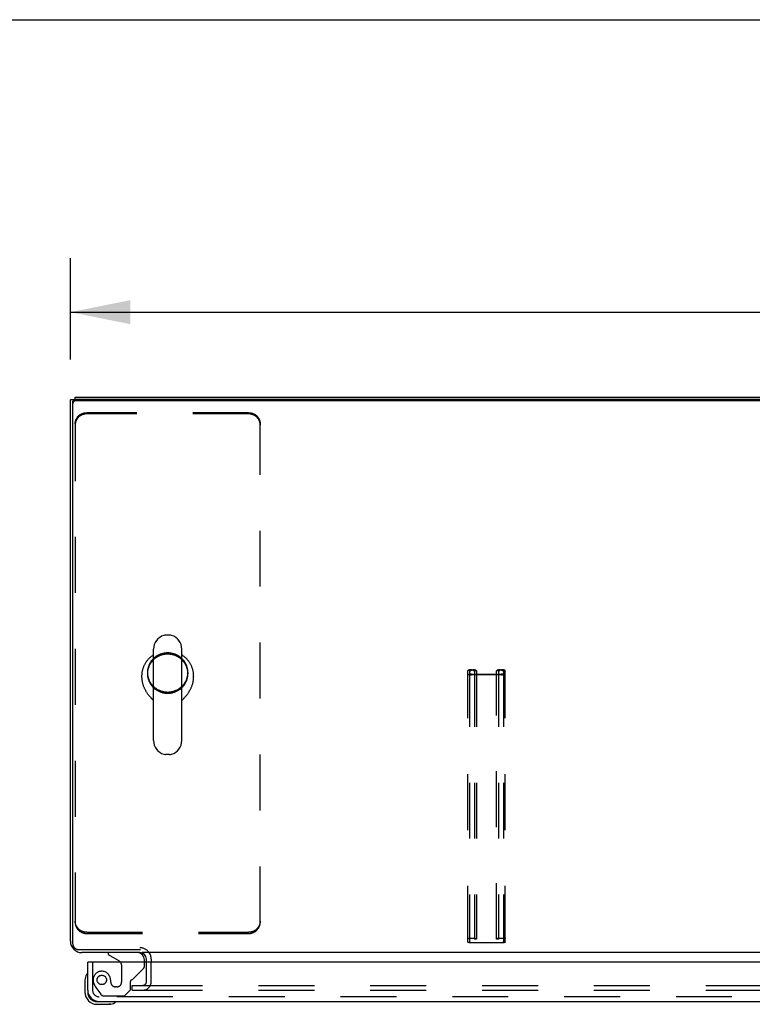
# Model space of a CAD drawing. Header units: inches. Extents: x 0 to 220, y 0 to 142.
# Tile 53 of 76: x 38 to 54, y 121 to 142. Entities that reach past the tile are written whole.
import ezdxf

# ---------------------------------------------------------------- set-up
doc = ezdxf.new("R2010")
doc.units = ezdxf.units.IN
doc.header["$LTSCALE"] = 12.090517
doc.header["$MEASUREMENT"] = 0
doc.linetypes.add('HIDDEN', pattern=[0.2, 0.1, -0.1])
doc.layers.get('0').update_dxf_attribs({"linetype": 'CONTINUOUS'})
for name, color, linetype in [('DEFAULT_2', 8, 'HIDDEN'), ('DIMENSIONS', 7, 'CONTINUOUS'), ('LEFT_DOOR_ASSEMBLY', 7, 'CONTINUOUS')]:
    doc.layers.add(name, color=color, linetype=linetype)
doc.styles.get("Standard").update_dxf_attribs({"font": 'arial.ttf'})
doc.dimstyles.new('DIMSTYLE_1', dxfattribs={"dimtxt": 0.969828, "dimasz": 1.293103, "dimexe": 0.09, "dimexo": 0.07, "dimgap": 0.0375, "dimtad": 0, "dimtih": 1, "dimtoh": 1, "dimzin": 4, "dimdsep": 46, "dimtxsty": 'Standard', "dimblk": '_FILLED', "dimblk1": '_FILLED', "dimblk2": '_FILLED', "dimcen": 0.09, "dimazin": 1, "dimtfac": 1, "dimtdec": 3, "dimtofl": 0, "dimtmove": 0, "dimatfit": 3, "dimldrblk": '_FILLED', "dimfxl": 0, "dimtolj": 1, "dimtzin": 4, "dimarcsym": 0})

# ---------------------------------------------------------------- blocks, each defined once
blk = doc.blocks.new('_FILLED')
at = {"color": 0, "linetype": 'ByBlock'}
blk.add_solid([(0, 0), (-1, 0.2), (-1, -0.2)], dxfattribs=at)
blk = doc.blocks.new('*D9')
at = {"layer": 'DIMENSIONS', "color": 2, "linetype": 'Continuous'}
for p, q in [((39.047, 134.894), (39.047, 137.084)), ((99.047, 134.894), (99.047, 137.084)), ((39.047, 135.92), (66.867, 135.92)), ((99.047, 135.92), (71.226, 135.92))]:
    blk.add_line(p, q, dxfattribs=at)
at = {"layer": 'DIMENSIONS', "color": 2, "linetype": 'Continuous', "xscale": 1.2931034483, "yscale": 1.2931034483, "zscale": 1.2931034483, "rotation": 180}
blk.add_blockref('_FILLED', (39.047, 135.92), dxfattribs=at)
at = {"layer": 'DIMENSIONS', "color": 2, "linetype": 'Continuous', "xscale": 1.2931034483, "yscale": 1.2931034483, "zscale": 1.2931034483}
blk.add_blockref('_FILLED', (99.047, 135.92), dxfattribs=at)
at = {"layer": 'DIMENSIONS', "color": 2, "linetype": 'Continuous', "insert": (69.047, 136.405), "char_height": 0.9698, "width": 3.38899, "attachment_point": 2, "line_spacing_factor": 0.9}
blk.add_mtext('60.00', dxfattribs=at)

msp = doc.modelspace()

# ---------------------------------------------------------------- linework, layer by layer
at = {"color": 7, "linetype": 'Continuous'}
for p, q in [((0, 142.241), (219.828, 142.241)), ((39.151, 134.03), (39.151, 134.08)), ((39.143, 134.028), (39.047, 134.028)), ((39.099, 122.266), (39.099, 133.972)), ((98.935, 134.003), (39.159, 134.003)), ((41.194, 128.938), (41.107, 128.938)), ((40.845, 126.663), (40.845, 128.638)), ((41.457, 126.663), (41.457, 128.638)), ((40.588, 128.054), (40.588, 128.044)), ((41.713, 128.054), (41.713, 128.044)), ((41.457, 127.526), (41.475, 127.545)), ((41.475, 127.545), (41.486, 127.556)), ((41.194, 126.363), (41.107, 126.363)), ((39.224, 122.146), (40.562, 122.146)), ((97.494, 122.08), (40.599, 122.08)), ((40.797, 121.937), (40.797, 121.876))]:
    msp.add_line(p, q, dxfattribs=at)
at = {"color": 3, "linetype": 'Continuous'}
for p, q in [((39.151, 134.08), (98.943, 134.08)), ((39.047, 122.326), (39.047, 134.028)), ((98.935, 134.03), (39.159, 134.03)), ((40.55, 122.08), (39.293, 122.08)), ((40.693, 121.876), (40.693, 121.937))]:
    msp.add_line(p, q, dxfattribs=at)
msp.add_lwpolyline([(39.099, 133.972), (39.099, 133.977), (39.099, 133.981), (39.1, 133.986), (39.102, 133.99), (39.103, 133.994), (39.105, 133.998), (39.107, 134.002), (39.11, 134.006), (39.113, 134.01), (39.116, 134.013), (39.12, 134.016), (39.123, 134.019), (39.127, 134.021), (39.131, 134.024), (39.136, 134.026), (39.14, 134.027), (39.145, 134.028), (39.149, 134.029), (39.154, 134.03), (39.159, 134.03)], dxfattribs=at)
at = {"color": 7, "linetype": 'Continuous'}
for points in [[(39.102, 133.963), (39.1, 133.959), (39.099, 133.954), (39.099, 133.95), (39.099, 133.945)], [(39.159, 134.003), (39.154, 134.003), (39.149, 134.002), (39.145, 134.001), (39.14, 134), (39.136, 133.999), (39.131, 133.997), (39.127, 133.995), (39.123, 133.992), (39.12, 133.989), (39.116, 133.986), (39.113, 133.983), (39.11, 133.979), (39.107, 133.975), (39.105, 133.971), (39.103, 133.967), (39.102, 133.963)], [(40.845, 128.512), (40.844, 128.512), (40.832, 128.504), (40.82, 128.496), (40.808, 128.487), (40.796, 128.478), (40.785, 128.469), (40.774, 128.46), (40.763, 128.45), (40.752, 128.44), (40.742, 128.43), (40.732, 128.419), (40.723, 128.408), (40.713, 128.397), (40.704, 128.386), (40.695, 128.375), (40.687, 128.363), (40.679, 128.351), (40.671, 128.339), (40.663, 128.327), (40.656, 128.314), (40.649, 128.302), (40.643, 128.289), (40.637, 128.276), (40.631, 128.263), (40.625, 128.25), (40.62, 128.236), (40.616, 128.223), (40.611, 128.209), (40.607, 128.195), (40.604, 128.182), (40.6, 128.168), (40.598, 128.154), (40.595, 128.14), (40.593, 128.125), (40.591, 128.111), (40.59, 128.097), (40.589, 128.083), (40.588, 128.069), (40.588, 128.054)], [(41.713, 128.054), (41.713, 128.069), (41.712, 128.083), (41.711, 128.097), (41.71, 128.111), (41.708, 128.125), (41.706, 128.14), (41.704, 128.154), (41.701, 128.168), (41.698, 128.181), (41.694, 128.195), (41.69, 128.209), (41.686, 128.223), (41.681, 128.236), (41.676, 128.25), (41.671, 128.263), (41.665, 128.276), (41.659, 128.289), (41.652, 128.302), (41.645, 128.314), (41.638, 128.327), (41.631, 128.339), (41.623, 128.351), (41.615, 128.363), (41.606, 128.375), (41.597, 128.386), (41.588, 128.397), (41.579, 128.408), (41.569, 128.419), (41.559, 128.43), (41.549, 128.44), (41.538, 128.45), (41.527, 128.46), (41.516, 128.469), (41.505, 128.478), (41.494, 128.487), (41.482, 128.496), (41.47, 128.504), (41.457, 128.512), (41.457, 128.512)], [(40.588, 128.044), (40.588, 128.031), (40.589, 128.017), (40.59, 128.004), (40.591, 127.991), (40.592, 127.977), (40.594, 127.964), (40.596, 127.95), (40.599, 127.937), (40.601, 127.924), (40.605, 127.911), (40.608, 127.897), (40.612, 127.884), (40.616, 127.871), (40.62, 127.858), (40.624, 127.846), (40.629, 127.833), (40.634, 127.821), (40.639, 127.808), (40.645, 127.796), (40.651, 127.784), (40.656, 127.772), (40.663, 127.76), (40.669, 127.749), (40.675, 127.738), (40.682, 127.727), (40.689, 127.716), (40.695, 127.705), (40.702, 127.695), (40.709, 127.685), (40.716, 127.675), (40.723, 127.665), (40.73, 127.656), (40.737, 127.646), (40.744, 127.637), (40.751, 127.629), (40.758, 127.62), (40.765, 127.612), (40.772, 127.604), (40.779, 127.597), (40.785, 127.589), (40.792, 127.582), (40.798, 127.575), (40.804, 127.569), (40.81, 127.563), (40.816, 127.556), (40.821, 127.551), (40.845, 127.526)], [(41.486, 127.556), (41.491, 127.563), (41.497, 127.569), (41.503, 127.575), (41.51, 127.582), (41.516, 127.589), (41.523, 127.597), (41.529, 127.604), (41.536, 127.612), (41.543, 127.62), (41.55, 127.629), (41.557, 127.637), (41.564, 127.646), (41.571, 127.656), (41.578, 127.665), (41.585, 127.675), (41.592, 127.685), (41.599, 127.695), (41.606, 127.705), (41.613, 127.716), (41.619, 127.727), (41.626, 127.738), (41.632, 127.749), (41.639, 127.76), (41.645, 127.772), (41.651, 127.784), (41.656, 127.796), (41.662, 127.808), (41.667, 127.821), (41.672, 127.833), (41.677, 127.846), (41.682, 127.859), (41.686, 127.871), (41.69, 127.884), (41.693, 127.897), (41.697, 127.911), (41.7, 127.924), (41.703, 127.937), (41.705, 127.951), (41.707, 127.964), (41.709, 127.977), (41.71, 127.991), (41.712, 128.004), (41.712, 128.017), (41.713, 128.031), (41.713, 128.044)], [(39.099, 122.266), (39.099, 122.258), (39.1, 122.249), (39.102, 122.241), (39.104, 122.232), (39.107, 122.224), (39.11, 122.216), (39.114, 122.209), (39.118, 122.201), (39.124, 122.194), (39.129, 122.187), (39.135, 122.181), (39.142, 122.175), (39.149, 122.17), (39.156, 122.165), (39.164, 122.16), (39.172, 122.157), (39.18, 122.153), (39.188, 122.151), (39.197, 122.148), (39.206, 122.147), (39.215, 122.146), (39.224, 122.146)]]:
    msp.add_lwpolyline(points, dxfattribs=at)
for centre, radius, start, end in [((41.151, 128.638), 0.306, 105.6303, 180), ((41.107, 128.795), 0.144, 90, 105.6303), ((41.194, 128.795), 0.144, 74.3697, 90), ((41.151, 128.638), 0.306, 0, 74.3697), ((41.151, 126.663), 0.306, 180, 254.3697), ((41.151, 126.663), 0.306, 285.6303, 360), ((41.107, 126.507), 0.144, 254.3697, 270), ((41.194, 126.507), 0.144, 270, 285.6303), ((40.55, 121.937), 0.246, 0, 35.3371)]:
    msp.add_arc(centre, radius, start, end, dxfattribs=at)
at = {"color": 3, "linetype": 'Continuous'}
for centre, radius, start, end in [((39.293, 122.326), 0.246, 180, 270), ((40.55, 121.937), 0.142, 0, 90)]:
    msp.add_arc(centre, radius, start, end, dxfattribs=at)
at = {"layer": 'DEFAULT_2', "color": 8, "linetype": 'HIDDEN'}
for p, q in [((42.901, 133.748), (39.401, 133.748)), ((42.901, 133.721), (39.401, 133.721)), ((39.151, 133.507), (39.151, 133.48)), ((39.151, 133.48), (39.151, 122.734)), ((43.151, 133.507), (43.151, 133.48)), ((43.151, 122.734), (43.151, 133.48)), ((40.713, 128.134), (40.713, 128.107)), ((41.588, 128.134), (41.588, 128.107)), ((47.64, 122.31), (47.64, 128.17)), ((47.68, 128.17), (47.68, 122.31)), ((47.72, 128.19), (47.748, 128.19)), ((47.748, 128.18), (47.72, 128.18)), ((47.788, 128.17), (47.788, 122.37)), ((47.828, 128.166), (47.788, 128.166)), ((47.828, 128.17), (47.828, 122.37)), ((48.265, 122.37), (48.265, 128.17)), ((48.305, 128.166), (48.265, 128.166)), ((48.305, 128.17), (48.305, 122.37)), ((48.345, 128.19), (48.373, 128.19)), ((48.373, 128.18), (48.345, 128.18)), ((48.413, 128.17), (48.413, 122.31)), ((48.453, 122.31), (48.453, 128.17)), ((47.72, 128.096), (48.373, 128.096)), ((48.373, 128.085), (47.72, 128.085)), ((39.401, 122.519), (42.901, 122.519)), ((39.401, 122.492), (42.901, 122.492)), ((47.72, 122.395), (47.748, 122.395)), ((47.748, 122.384), (47.72, 122.384)), ((47.828, 122.37), (47.788, 122.37)), ((48.305, 122.37), (48.265, 122.37)), ((48.345, 122.395), (48.373, 122.395)), ((48.373, 122.384), (48.345, 122.384)), ((47.72, 122.3), (48.373, 122.3)), ((48.373, 122.29), (47.72, 122.29)), ((40.693, 121.454), (40.693, 121.876)), ((40.797, 121.454), (40.797, 121.876)), ((40.38, 121.267), (40.38, 121.371)), ((40.38, 121.371), (40.693, 121.371)), ((40.697, 121.371), (67.713, 121.371)), ((40.38, 121.267), (40.693, 121.267)), ((40.697, 121.267), (67.713, 121.267))]:
    msp.add_line(p, q, dxfattribs=at)
for points in [[(39.151, 133.507), (39.151, 133.516), (39.151, 133.526), (39.152, 133.535), (39.154, 133.545), (39.155, 133.554), (39.158, 133.563), (39.16, 133.572), (39.163, 133.581), (39.166, 133.59), (39.17, 133.599), (39.174, 133.608), (39.178, 133.616), (39.183, 133.625), (39.187, 133.633), (39.193, 133.641), (39.198, 133.649), (39.204, 133.656), (39.211, 133.664), (39.217, 133.671), (39.224, 133.678), (39.231, 133.684), (39.238, 133.69), (39.246, 133.696), (39.254, 133.702), (39.262, 133.708), (39.27, 133.713), (39.278, 133.717), (39.287, 133.722), (39.296, 133.726), (39.305, 133.73), (39.314, 133.733), (39.323, 133.736), (39.333, 133.739), (39.342, 133.742), (39.352, 133.744), (39.362, 133.745), (39.371, 133.747), (39.381, 133.748), (39.391, 133.748), (39.401, 133.748)], [(39.401, 133.721), (39.391, 133.721), (39.381, 133.721), (39.371, 133.72), (39.362, 133.718), (39.352, 133.717), (39.342, 133.715), (39.333, 133.712), (39.323, 133.71), (39.314, 133.706), (39.305, 133.703), (39.296, 133.699), (39.287, 133.695), (39.278, 133.691), (39.27, 133.686), (39.262, 133.681), (39.254, 133.675), (39.246, 133.67), (39.238, 133.663), (39.231, 133.657), (39.224, 133.651), (39.217, 133.644), (39.211, 133.637), (39.204, 133.629), (39.198, 133.622), (39.193, 133.614), (39.187, 133.606), (39.183, 133.598), (39.178, 133.59), (39.174, 133.581), (39.17, 133.572), (39.166, 133.563), (39.163, 133.554), (39.16, 133.545), (39.158, 133.536), (39.155, 133.527), (39.154, 133.518), (39.152, 133.508), (39.151, 133.499), (39.151, 133.489), (39.151, 133.48)], [(42.901, 133.748), (42.91, 133.748), (42.92, 133.748), (42.93, 133.747), (42.94, 133.745), (42.949, 133.744), (42.959, 133.742), (42.969, 133.739), (42.978, 133.736), (42.987, 133.733), (42.996, 133.73), (43.005, 133.726), (43.014, 133.722), (43.023, 133.717), (43.031, 133.713), (43.04, 133.708), (43.048, 133.702), (43.055, 133.696), (43.063, 133.69), (43.07, 133.684), (43.077, 133.678), (43.084, 133.671), (43.091, 133.664), (43.097, 133.656), (43.103, 133.649), (43.109, 133.641), (43.114, 133.633), (43.119, 133.625), (43.123, 133.616), (43.128, 133.608), (43.132, 133.599), (43.135, 133.59), (43.138, 133.581), (43.141, 133.572), (43.144, 133.563), (43.146, 133.554), (43.148, 133.545), (43.149, 133.535), (43.15, 133.526), (43.15, 133.516), (43.151, 133.507)], [(43.151, 133.48), (43.15, 133.489), (43.15, 133.499), (43.149, 133.508), (43.148, 133.518), (43.146, 133.527), (43.144, 133.536), (43.141, 133.545), (43.138, 133.554), (43.135, 133.563), (43.132, 133.572), (43.128, 133.581), (43.123, 133.59), (43.119, 133.598), (43.114, 133.606), (43.109, 133.614), (43.103, 133.622), (43.097, 133.629), (43.091, 133.637), (43.084, 133.644), (43.077, 133.651), (43.07, 133.657), (43.063, 133.663), (43.055, 133.67), (43.048, 133.675), (43.04, 133.681), (43.031, 133.686), (43.023, 133.691), (43.014, 133.695), (43.005, 133.699), (42.996, 133.703), (42.987, 133.706), (42.978, 133.71), (42.969, 133.712), (42.959, 133.715), (42.949, 133.717), (42.94, 133.718), (42.93, 133.72), (42.92, 133.721), (42.91, 133.721), (42.901, 133.721)], [(41.151, 128.556), (41.135, 128.556), (41.12, 128.555), (41.105, 128.554), (41.09, 128.552), (41.075, 128.55), (41.06, 128.547), (41.045, 128.544), (41.03, 128.54), (41.015, 128.536), (41.001, 128.531), (40.987, 128.526), (40.973, 128.52), (40.959, 128.514), (40.945, 128.507), (40.932, 128.5), (40.919, 128.492), (40.906, 128.484), (40.893, 128.476), (40.881, 128.467), (40.869, 128.458), (40.858, 128.448), (40.847, 128.438), (40.836, 128.427), (40.826, 128.417), (40.816, 128.405), (40.806, 128.394), (40.797, 128.382), (40.788, 128.37), (40.78, 128.358), (40.772, 128.345), (40.764, 128.332), (40.757, 128.319), (40.751, 128.306), (40.745, 128.292), (40.74, 128.278), (40.735, 128.264), (40.73, 128.25), (40.726, 128.236), (40.723, 128.222), (40.72, 128.207), (40.717, 128.193), (40.716, 128.178), (40.714, 128.163), (40.713, 128.149), (40.713, 128.134)], [(41.151, 128.53), (41.135, 128.529), (41.12, 128.528), (41.105, 128.527), (41.09, 128.525), (41.075, 128.523), (41.06, 128.52), (41.045, 128.517), (41.03, 128.513), (41.015, 128.509), (41.001, 128.504), (40.987, 128.499), (40.973, 128.493), (40.959, 128.487), (40.945, 128.48), (40.932, 128.473), (40.919, 128.465), (40.906, 128.457), (40.893, 128.449), (40.881, 128.44), (40.869, 128.431), (40.858, 128.421), (40.847, 128.411), (40.836, 128.4), (40.826, 128.39), (40.816, 128.379), (40.806, 128.367), (40.797, 128.355), (40.788, 128.343), (40.78, 128.331), (40.772, 128.318), (40.764, 128.305), (40.757, 128.292), (40.751, 128.279), (40.745, 128.265), (40.74, 128.251), (40.735, 128.237), (40.73, 128.223), (40.726, 128.209), (40.723, 128.195), (40.72, 128.18), (40.717, 128.166), (40.716, 128.151), (40.714, 128.136), (40.713, 128.122), (40.713, 128.107)], [(41.588, 128.134), (41.588, 128.149), (41.587, 128.163), (41.586, 128.178), (41.584, 128.193), (41.582, 128.207), (41.579, 128.222), (41.575, 128.236), (41.571, 128.25), (41.567, 128.264), (41.562, 128.278), (41.556, 128.292), (41.55, 128.306), (41.544, 128.319), (41.537, 128.332), (41.53, 128.345), (41.522, 128.358), (41.513, 128.37), (41.505, 128.382), (41.495, 128.394), (41.486, 128.405), (41.476, 128.417), (41.465, 128.427), (41.455, 128.438), (41.443, 128.448), (41.432, 128.458), (41.42, 128.467), (41.408, 128.476), (41.395, 128.484), (41.382, 128.492), (41.369, 128.5), (41.356, 128.507), (41.342, 128.514), (41.329, 128.52), (41.315, 128.526), (41.3, 128.531), (41.286, 128.536), (41.271, 128.54), (41.256, 128.544), (41.242, 128.547), (41.227, 128.55), (41.212, 128.552), (41.196, 128.554), (41.181, 128.555), (41.166, 128.556), (41.151, 128.556)], [(41.588, 128.107), (41.588, 128.122), (41.587, 128.136), (41.586, 128.151), (41.584, 128.166), (41.582, 128.18), (41.579, 128.195), (41.575, 128.209), (41.571, 128.223), (41.567, 128.237), (41.562, 128.251), (41.556, 128.265), (41.55, 128.279), (41.544, 128.292), (41.537, 128.305), (41.53, 128.318), (41.522, 128.331), (41.513, 128.343), (41.505, 128.355), (41.495, 128.367), (41.486, 128.379), (41.476, 128.39), (41.465, 128.4), (41.455, 128.411), (41.443, 128.421), (41.432, 128.431), (41.42, 128.44), (41.408, 128.449), (41.395, 128.457), (41.382, 128.465), (41.369, 128.473), (41.356, 128.48), (41.342, 128.487), (41.329, 128.493), (41.315, 128.499), (41.3, 128.504), (41.286, 128.509), (41.271, 128.513), (41.256, 128.517), (41.242, 128.52), (41.227, 128.523), (41.212, 128.525), (41.196, 128.527), (41.181, 128.528), (41.166, 128.529), (41.151, 128.53)], [(40.713, 128.134), (40.713, 128.119), (40.714, 128.104), (40.716, 128.09), (40.717, 128.075), (40.72, 128.06), (40.723, 128.046), (40.726, 128.032), (40.73, 128.017), (40.735, 128.003), (40.74, 127.989), (40.745, 127.976), (40.751, 127.962), (40.757, 127.949), (40.764, 127.935), (40.772, 127.923), (40.78, 127.91), (40.788, 127.898), (40.797, 127.885), (40.806, 127.874), (40.816, 127.862), (40.826, 127.851), (40.836, 127.84), (40.847, 127.83), (40.858, 127.82), (40.869, 127.81), (40.881, 127.801), (40.893, 127.792), (40.906, 127.783), (40.919, 127.775), (40.932, 127.768), (40.945, 127.761), (40.959, 127.754), (40.973, 127.748), (40.987, 127.742), (41.001, 127.737), (41.015, 127.732), (41.03, 127.728), (41.045, 127.724), (41.06, 127.72), (41.075, 127.718), (41.09, 127.715), (41.105, 127.714), (41.12, 127.712), (41.135, 127.711), (41.151, 127.711)], [(40.713, 128.107), (40.713, 128.092), (40.714, 128.077), (40.716, 128.063), (40.717, 128.048), (40.72, 128.034), (40.723, 128.019), (40.726, 128.005), (40.73, 127.99), (40.735, 127.976), (40.74, 127.962), (40.745, 127.949), (40.751, 127.935), (40.757, 127.922), (40.764, 127.909), (40.772, 127.896), (40.78, 127.883), (40.788, 127.871), (40.797, 127.859), (40.806, 127.847), (40.816, 127.835), (40.826, 127.824), (40.836, 127.813), (40.847, 127.803), (40.858, 127.793), (40.869, 127.783), (40.881, 127.774), (40.893, 127.765), (40.906, 127.757), (40.919, 127.749), (40.932, 127.741), (40.945, 127.734), (40.959, 127.727), (40.973, 127.721), (40.987, 127.715), (41.001, 127.71), (41.015, 127.705), (41.03, 127.701), (41.045, 127.697), (41.06, 127.694), (41.075, 127.691), (41.09, 127.688), (41.105, 127.687), (41.12, 127.685), (41.135, 127.685), (41.151, 127.684)], [(41.151, 127.711), (41.166, 127.711), (41.181, 127.712), (41.196, 127.714), (41.212, 127.715), (41.227, 127.718), (41.242, 127.72), (41.256, 127.724), (41.271, 127.728), (41.286, 127.732), (41.3, 127.737), (41.315, 127.742), (41.329, 127.748), (41.342, 127.754), (41.356, 127.761), (41.369, 127.768), (41.382, 127.775), (41.395, 127.783), (41.408, 127.792), (41.42, 127.801), (41.432, 127.81), (41.443, 127.82), (41.455, 127.83), (41.465, 127.84), (41.476, 127.851), (41.486, 127.862), (41.495, 127.874), (41.505, 127.885), (41.513, 127.898), (41.522, 127.91), (41.53, 127.923), (41.537, 127.935), (41.544, 127.949), (41.55, 127.962), (41.556, 127.976), (41.562, 127.989), (41.567, 128.003), (41.571, 128.017), (41.575, 128.032), (41.579, 128.046), (41.582, 128.06), (41.584, 128.075), (41.586, 128.09), (41.587, 128.104), (41.588, 128.119), (41.588, 128.134)], [(41.151, 127.684), (41.166, 127.685), (41.181, 127.685), (41.196, 127.687), (41.212, 127.688), (41.227, 127.691), (41.242, 127.694), (41.256, 127.697), (41.271, 127.701), (41.286, 127.705), (41.3, 127.71), (41.315, 127.715), (41.329, 127.721), (41.342, 127.727), (41.356, 127.734), (41.369, 127.741), (41.382, 127.749), (41.395, 127.757), (41.408, 127.765), (41.42, 127.774), (41.432, 127.783), (41.443, 127.793), (41.455, 127.803), (41.465, 127.813), (41.476, 127.824), (41.486, 127.835), (41.495, 127.847), (41.505, 127.859), (41.513, 127.871), (41.522, 127.883), (41.53, 127.896), (41.537, 127.909), (41.544, 127.922), (41.55, 127.935), (41.556, 127.949), (41.562, 127.962), (41.567, 127.976), (41.571, 127.99), (41.575, 128.005), (41.579, 128.019), (41.582, 128.034), (41.584, 128.048), (41.586, 128.063), (41.587, 128.077), (41.588, 128.092), (41.588, 128.107)], [(47.72, 128.19), (47.71, 128.19), (47.7, 128.19), (47.69, 128.189), (47.68, 128.188), (47.672, 128.186), (47.664, 128.184), (47.657, 128.182), (47.651, 128.18), (47.646, 128.178), (47.643, 128.175), (47.641, 128.172), (47.64, 128.17)], [(47.64, 128.106), (47.641, 128.103), (47.643, 128.101), (47.646, 128.098), (47.651, 128.096), (47.657, 128.093), (47.664, 128.091), (47.672, 128.089), (47.68, 128.088), (47.69, 128.087), (47.7, 128.086), (47.71, 128.085), (47.72, 128.085)], [(47.68, 128.17), (47.681, 128.171), (47.682, 128.173), (47.685, 128.174), (47.688, 128.176), (47.692, 128.177), (47.697, 128.178), (47.702, 128.179), (47.708, 128.179), (47.714, 128.18), (47.72, 128.18)], [(47.72, 128.096), (47.714, 128.096), (47.708, 128.096), (47.702, 128.097), (47.697, 128.097), (47.692, 128.099), (47.688, 128.1), (47.685, 128.101), (47.682, 128.103), (47.681, 128.104), (47.68, 128.106)], [(47.828, 128.17), (47.827, 128.172), (47.825, 128.175), (47.822, 128.178), (47.817, 128.18), (47.811, 128.182), (47.804, 128.184), (47.797, 128.186), (47.788, 128.188), (47.779, 128.189), (47.769, 128.19), (47.758, 128.19), (47.748, 128.19)], [(47.748, 128.18), (47.754, 128.18), (47.76, 128.179), (47.766, 128.179), (47.771, 128.178), (47.776, 128.177), (47.78, 128.176), (47.784, 128.174), (47.786, 128.173), (47.787, 128.171), (47.788, 128.17)], [(48.345, 128.19), (48.335, 128.19), (48.325, 128.19), (48.315, 128.189), (48.305, 128.188), (48.297, 128.186), (48.289, 128.184), (48.282, 128.182), (48.276, 128.18), (48.271, 128.178), (48.268, 128.175), (48.266, 128.172), (48.265, 128.17)], [(48.305, 128.17), (48.306, 128.171), (48.307, 128.173), (48.31, 128.174), (48.313, 128.176), (48.317, 128.177), (48.322, 128.178), (48.327, 128.179), (48.333, 128.179), (48.339, 128.18), (48.345, 128.18)], [(48.453, 128.17), (48.452, 128.172), (48.45, 128.175), (48.447, 128.178), (48.442, 128.18), (48.436, 128.182), (48.429, 128.184), (48.422, 128.186), (48.413, 128.188), (48.404, 128.189), (48.394, 128.19), (48.383, 128.19), (48.373, 128.19)], [(48.373, 128.18), (48.379, 128.18), (48.385, 128.179), (48.391, 128.179), (48.396, 128.178), (48.401, 128.177), (48.405, 128.176), (48.409, 128.174), (48.411, 128.173), (48.412, 128.171), (48.413, 128.17)], [(48.413, 128.106), (48.412, 128.104), (48.411, 128.103), (48.409, 128.101), (48.405, 128.1), (48.401, 128.099), (48.396, 128.097), (48.391, 128.097), (48.385, 128.096), (48.379, 128.096), (48.373, 128.096)], [(48.373, 128.085), (48.383, 128.085), (48.394, 128.086), (48.404, 128.087), (48.413, 128.088), (48.422, 128.089), (48.429, 128.091), (48.436, 128.093), (48.442, 128.096), (48.447, 128.098), (48.45, 128.101), (48.452, 128.103), (48.453, 128.106)], [(39.401, 122.519), (39.391, 122.52), (39.381, 122.52), (39.371, 122.521), (39.362, 122.522), (39.352, 122.524), (39.342, 122.526), (39.333, 122.528), (39.323, 122.531), (39.314, 122.534), (39.305, 122.538), (39.296, 122.542), (39.287, 122.546), (39.278, 122.55), (39.27, 122.555), (39.262, 122.56), (39.254, 122.566), (39.246, 122.571), (39.238, 122.577), (39.231, 122.584), (39.224, 122.59), (39.217, 122.597), (39.211, 122.604), (39.204, 122.611), (39.198, 122.619), (39.193, 122.627), (39.187, 122.635), (39.183, 122.643), (39.178, 122.651), (39.174, 122.66), (39.17, 122.668), (39.166, 122.677), (39.163, 122.686), (39.16, 122.695), (39.158, 122.704), (39.155, 122.714), (39.154, 122.723), (39.152, 122.732), (39.151, 122.742), (39.151, 122.751), (39.151, 122.761)], [(39.151, 122.734), (39.151, 122.724), (39.151, 122.715), (39.152, 122.706), (39.154, 122.696), (39.155, 122.687), (39.158, 122.678), (39.16, 122.668), (39.163, 122.659), (39.166, 122.65), (39.17, 122.642), (39.174, 122.633), (39.178, 122.624), (39.183, 122.616), (39.187, 122.608), (39.193, 122.6), (39.198, 122.592), (39.204, 122.584), (39.211, 122.577), (39.217, 122.57), (39.224, 122.563), (39.231, 122.557), (39.238, 122.55), (39.246, 122.544), (39.254, 122.539), (39.262, 122.533), (39.27, 122.528), (39.278, 122.523), (39.287, 122.519), (39.296, 122.515), (39.305, 122.511), (39.314, 122.507), (39.323, 122.504), (39.333, 122.502), (39.342, 122.499), (39.352, 122.497), (39.362, 122.495), (39.371, 122.494), (39.381, 122.493), (39.391, 122.493), (39.401, 122.492)], [(43.151, 122.761), (43.15, 122.751), (43.15, 122.742), (43.149, 122.732), (43.148, 122.723), (43.146, 122.714), (43.144, 122.704), (43.141, 122.695), (43.138, 122.686), (43.135, 122.677), (43.132, 122.668), (43.128, 122.66), (43.123, 122.651), (43.119, 122.643), (43.114, 122.635), (43.109, 122.627), (43.103, 122.619), (43.097, 122.611), (43.091, 122.604), (43.084, 122.597), (43.077, 122.59), (43.07, 122.584), (43.063, 122.577), (43.055, 122.571), (43.048, 122.566), (43.04, 122.56), (43.031, 122.555), (43.023, 122.55), (43.014, 122.546), (43.005, 122.542), (42.996, 122.538), (42.987, 122.534), (42.978, 122.531), (42.969, 122.528), (42.959, 122.526), (42.949, 122.524), (42.94, 122.522), (42.93, 122.521), (42.92, 122.52), (42.91, 122.52), (42.901, 122.519)], [(42.901, 122.492), (42.91, 122.493), (42.92, 122.493), (42.93, 122.494), (42.94, 122.495), (42.949, 122.497), (42.959, 122.499), (42.969, 122.502), (42.978, 122.504), (42.987, 122.507), (42.996, 122.511), (43.005, 122.515), (43.014, 122.519), (43.023, 122.523), (43.031, 122.528), (43.04, 122.533), (43.048, 122.539), (43.055, 122.544), (43.063, 122.55), (43.07, 122.557), (43.077, 122.563), (43.084, 122.57), (43.091, 122.577), (43.097, 122.584), (43.103, 122.592), (43.109, 122.6), (43.114, 122.608), (43.119, 122.616), (43.123, 122.624), (43.128, 122.633), (43.132, 122.642), (43.135, 122.65), (43.138, 122.659), (43.141, 122.668), (43.144, 122.678), (43.146, 122.687), (43.148, 122.696), (43.149, 122.706), (43.15, 122.715), (43.15, 122.724), (43.151, 122.734)], [(47.64, 122.374), (47.641, 122.377), (47.643, 122.379), (47.646, 122.382), (47.651, 122.384), (47.657, 122.387), (47.664, 122.389), (47.672, 122.39), (47.68, 122.392), (47.69, 122.393), (47.7, 122.394), (47.71, 122.395), (47.72, 122.395)], [(47.72, 122.384), (47.714, 122.384), (47.708, 122.384), (47.702, 122.383), (47.697, 122.382), (47.692, 122.381), (47.688, 122.38), (47.685, 122.379), (47.682, 122.377), (47.681, 122.376), (47.68, 122.374)], [(47.748, 122.395), (47.758, 122.395), (47.769, 122.394), (47.779, 122.393), (47.788, 122.392), (47.797, 122.39), (47.804, 122.389), (47.811, 122.387), (47.817, 122.384), (47.822, 122.382), (47.825, 122.379), (47.827, 122.377), (47.828, 122.374)], [(47.788, 122.374), (47.787, 122.376), (47.786, 122.377), (47.784, 122.379), (47.78, 122.38), (47.776, 122.381), (47.771, 122.382), (47.766, 122.383), (47.76, 122.384), (47.754, 122.384), (47.748, 122.384)], [(48.265, 122.374), (48.266, 122.377), (48.268, 122.379), (48.271, 122.382), (48.276, 122.384), (48.282, 122.387), (48.289, 122.389), (48.297, 122.39), (48.305, 122.392), (48.315, 122.393), (48.325, 122.394), (48.335, 122.395), (48.345, 122.395)], [(48.345, 122.384), (48.339, 122.384), (48.333, 122.384), (48.327, 122.383), (48.322, 122.382), (48.317, 122.381), (48.313, 122.38), (48.31, 122.379), (48.307, 122.377), (48.306, 122.376), (48.305, 122.374)], [(48.373, 122.395), (48.383, 122.395), (48.394, 122.394), (48.404, 122.393), (48.413, 122.392), (48.422, 122.39), (48.429, 122.389), (48.436, 122.387), (48.442, 122.384), (48.447, 122.382), (48.45, 122.379), (48.452, 122.377), (48.453, 122.374)], [(48.413, 122.374), (48.412, 122.376), (48.411, 122.377), (48.409, 122.379), (48.405, 122.38), (48.401, 122.381), (48.396, 122.382), (48.391, 122.383), (48.385, 122.384), (48.379, 122.384), (48.373, 122.384)], [(47.72, 122.29), (47.71, 122.29), (47.7, 122.29), (47.69, 122.291), (47.68, 122.292), (47.672, 122.294), (47.664, 122.296), (47.657, 122.298), (47.651, 122.3), (47.646, 122.302), (47.643, 122.305), (47.641, 122.308), (47.64, 122.31)], [(47.68, 122.31), (47.681, 122.309), (47.682, 122.307), (47.685, 122.306), (47.688, 122.304), (47.692, 122.303), (47.697, 122.302), (47.702, 122.301), (47.708, 122.3), (47.714, 122.3), (47.72, 122.3)], [(48.453, 122.31), (48.452, 122.308), (48.45, 122.305), (48.447, 122.302), (48.442, 122.3), (48.436, 122.298), (48.429, 122.296), (48.422, 122.294), (48.413, 122.292), (48.404, 122.291), (48.394, 122.29), (48.383, 122.29), (48.373, 122.29)], [(48.373, 122.3), (48.379, 122.3), (48.385, 122.3), (48.391, 122.301), (48.396, 122.302), (48.401, 122.303), (48.405, 122.304), (48.409, 122.306), (48.411, 122.307), (48.412, 122.309), (48.413, 122.31)]]:
    msp.add_lwpolyline(points, dxfattribs=at)
for centre, radius, start, end in [((40.55, 121.937), 0.246, 35.3371, 90), ((40.61, 121.454), 0.186, 270, 360), ((40.61, 121.454), 0.0823, 270, 360)]:
    msp.add_arc(centre, radius, start, end, dxfattribs=at)
at = {"layer": 'LEFT_DOOR_ASSEMBLY', "color": 7, "linetype": 'Continuous'}
for p, q in [((39.864, 122.08), (39.864, 122.041)), ((39.864, 122.041), (40.102, 121.903)), ((39.484, 121.876), (39.422, 121.876)), ((40.651, 121.876), (40.651, 121.923)), ((39.408, 121.617), (39.408, 121.617)), ((39.362, 121.481), (39.362, 121.225)), ((39.422, 121.268), (39.422, 121.225)), ((39.625, 121.022), (39.668, 121.022)), ((39.625, 120.962), (39.881, 120.962)), ((39.919, 120.965), (39.881, 120.962)), ((40.01, 121.007), (40.014, 121.008)), ((40.014, 121.008), (40.015, 121.008))]:
    msp.add_line(p, q, dxfattribs=at)
at = {"layer": 'LEFT_DOOR_ASSEMBLY', "color": 3, "linetype": 'Continuous'}
for p, q in [((39.422, 121.268), (39.422, 121.876)), ((68.047, 121.876), (39.484, 121.876)), ((39.668, 121.022), (67.863, 121.022))]:
    msp.add_line(p, q, dxfattribs=at)
at = {"layer": 'LEFT_DOOR_ASSEMBLY', "color": 8, "linetype": 'HIDDEN'}
for p, q in [((39.526, 121.876), (39.526, 121.268)), ((40.152, 121.816), (40.152, 121.437)), ((40.402, 121.511), (40.621, 121.73)), ((40.651, 121.8), (40.651, 121.876)), ((39.6, 121.325), (39.702, 121.181)), ((40.054, 121.339), (40.021, 121.339)), ((40.344, 121.273), (40.344, 121.452)), ((67.863, 121.126), (39.668, 121.126)), ((39.766, 121.147), (40.218, 121.147)), ((40.218, 121.147), (40.344, 121.273))]:
    msp.add_line(p, q, dxfattribs=at)
at = {"layer": 'LEFT_DOOR_ASSEMBLY', "color": 7, "linetype": 'Continuous'}
for points in [[(39.408, 121.617), (39.408, 121.615), (39.408, 121.614), (39.407, 121.61)], [(40.015, 121.008), (40.016, 121.009), (40.017, 121.009)]]:
    msp.add_lwpolyline(points, dxfattribs=at)
at = {"layer": 'LEFT_DOOR_ASSEMBLY', "color": 8, "linetype": 'HIDDEN'}
msp.add_circle((39.726, 121.489), 0.101, dxfattribs=at)
at = {"layer": 'LEFT_DOOR_ASSEMBLY', "color": 7, "linetype": 'Continuous'}
for centre, radius, start, end in [((40.494, 121.923), 0.157, 0, 90), ((40.052, 121.816), 0.1, 36.5468, 59.908), ((39.612, 121.481), 0.25, 149.1101, 180), ((39.41, 121.602), 0.015, 96.3796, 149.1101), ((39.407, 121.602), 0.015, 0, 83.6204), ((39.625, 121.225), 0.263, 180, 270), ((39.625, 121.225), 0.203, 180, 270), ((39.881, 121.212), 0.25, 270, 300.8899), ((40.002, 121.007), 0.015, 6.3796, 90), ((40.002, 121.01), 0.015, 300.8899, 353.6204)]:
    msp.add_arc(centre, radius, start, end, dxfattribs=at)
at = {"layer": 'LEFT_DOOR_ASSEMBLY', "color": 8, "linetype": 'HIDDEN'}
for centre, radius, start, end in [((40.052, 121.816), 0.1, 0, 36.5468), ((40.551, 121.8), 0.1, 315, 360), ((39.726, 121.489), 0.187, 17.8482, 196.8439), ((39.53, 121.426), 0.393, 1.6599, 17.9298), ((40.331, 121.581), 0.1, 291.6096, 315), ((39.916, 121.547), 0.386, 196.8439, 215.1), ((40.021, 121.437), 0.098, 180, 270), ((40.054, 121.437), 0.098, 270, 360), ((40.383, 121.452), 0.039, 111.6096, 180), ((39.668, 121.268), 0.142, 180, 270), ((39.766, 121.226), 0.079, 215.1, 270)]:
    msp.add_arc(centre, radius, start, end, dxfattribs=at)
at = {"layer": 'LEFT_DOOR_ASSEMBLY', "color": 3, "linetype": 'Continuous'}
msp.add_arc((39.668, 121.268), 0.246, 180, 270, dxfattribs=at)

# ---------------------------------------------------------------- dimensions: what is measured, and where the dimension line sits
at = {"layer": 'DIMENSIONS', "color": 2, "linetype": 'Continuous'}
dim = msp.add_linear_dim(base=(39.047, 135.92), p1=(99.047, 137.154), p2=(39.047, 137.154), angle=180, dimstyle='DIMSTYLE_1', dxfattribs=at)
dim.commit()
dim.dimension.update_dxf_attribs({"geometry": '*D9', "text_midpoint": (69.039, 135.915), "dimtype": 160})

doc.saveas('drawing.dxf')
